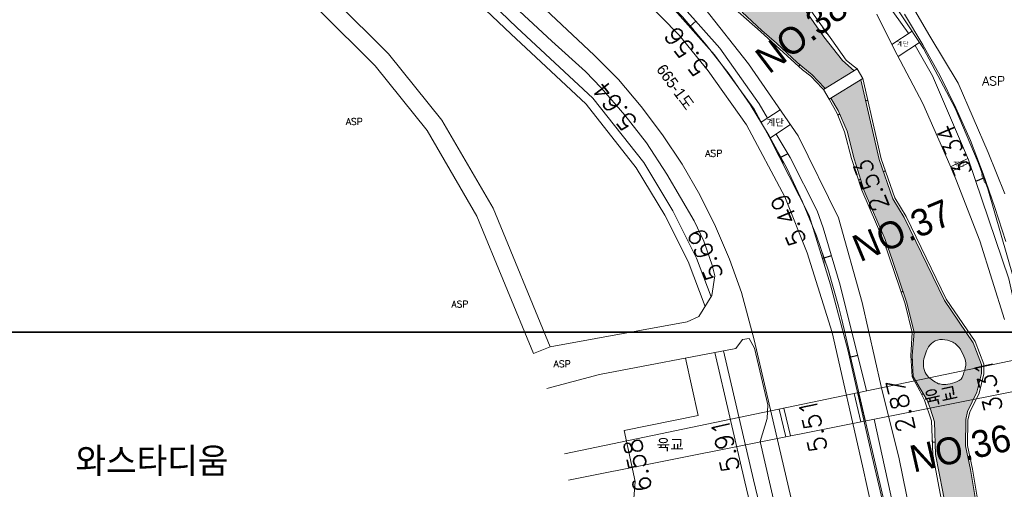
# Model space of a CAD drawing. Header units: metres. Extents: x 183400 to 184400, y 422200 to 427800.
# Tile 65 of 221: x 183878 to 184097, y 424165 to 424270. Entities that reach past the tile are written whole.
import ezdxf
from ezdxf.enums import TextEntityAlignment as Align

# ---------------------------------------------------------------- set-up
doc = ezdxf.new("R2010")
doc.units = ezdxf.units.M
for name, color, linetype in [('NR', 7, 'Continuous'), ('num', 7, 'Continuous'), ('교량명', 7, 'Continuous'), ('일람표', 7, 'Continuous'), ('하천', 140, 'Continuous'), ('횡단타점', 11, 'Continuous')]:
    doc.layers.add(name, color=color, linetype=linetype)
for name, color, linetype, lineweight in [('지번', 252, 'Continuous', 5), ('지적', 252, 'Continuous', 5), ('현황도', 7, 'Continuous', 5)]:
    doc.layers.add(name, color=color, linetype=linetype, lineweight=lineweight)
doc.styles.add('GHS', font='ROMANS', dxfattribs={"bigfont": 'GHS'})
doc.styles.add('gwang', font='romans.shx', dxfattribs={"bigfont": ' WHGTXT.SHX'})
doc.styles.get("Standard").update_dxf_attribs({"font": 'romans.shx', "bigfont": 'ghs.shx'})
doc.styles.add('UPM', font='Gulim.ttf')
doc.styles.add('돋움', font='Dotum.ttf')

msp = doc.modelspace()

# ---------------------------------------------------------------- hatches: boundary and pattern name
at = {"layer": '하천'}
h = msp.add_hatch(dxfattribs=at)
h.set_pattern_fill('MUDST', color=256, scale=0.25, style=0)
h.paths.add_polyline_path([(183989.12, 424359.27), (183986.34, 424364.55), (183979.42, 424373.38), (183978.19, 424377.43), (183976.23, 424387.12), (183970.83, 424398.49), (183961.33, 424399.14), (183961.49, 424398.66), (183961.49, 424397.94), (183961.24, 424397.59), (183959.53, 424397.46), (183955.07, 424397.99), (183951.5, 424398.78), (183951.13, 424399.16), (183949.29, 424399.23), (183949.66, 424397.99), (183950.79, 424397.79), (183951.1, 424397.92), (183952.74, 424397.32), (183957.91, 424395.18), (183962.22, 424393.33), (183967.3, 424379.06), (183966.97, 424369.28), (183967.82, 424360.24), (183969.11, 424353.62), (183971.93, 424348.54), (183973.55, 424346.6), (183977.54, 424341.7), (183979.09, 424338.69), (183981.42, 424332.72), (183984.11, 424326.67), (183985.57, 424324.43), (183989.07, 424319.61), (183992.57, 424315.87), (183996.23, 424312.12), (184001.19, 424307.15), (184005.02, 424303.3), (184010.27, 424297.76), (184014.71, 424292.99), (184018.33, 424289.17), (184023.65, 424284.05), (184028.06, 424279.61), (184033.34, 424275.89), (184038.94, 424271.22), (184043.34, 424267.12), (184046.61, 424264.27), (184051.2, 424260), (184054.48, 424257.22), (184055.76, 424255.89), (184057.37, 424254.24), (184063.83, 424258.16), (184061.24, 424260.42), (184057.09, 424265.73), (184052.63, 424272.1), (184048.85, 424277.75), (184039.77, 424283.6), (184027.4, 424294), (184014.16, 424309.64), (184000.26, 424333.59), (183997.32, 424339.08), (183991.6, 424353.67)])
edge = h.paths.add_edge_path()
edge.add_line((184065.32, 424256.13), (184058.65, 424252.08))
edge.add_line((184058.65, 424252.08), (184060.33, 424249.31))
edge.add_line((184060.33, 424249.31), (184062.27, 424244.69))
edge.add_line((184062.27, 424244.69), (184063.88, 424238.53))
edge.add_line((184063.88, 424238.53), (184066.11, 424231.4))
edge.add_line((184066.11, 424231.4), (184070.76, 424220.59))
edge.add_line((184070.76, 424220.59), (184072.35, 424215.89))
edge.add_line((184072.35, 424215.89), (184075.52, 424206.76))
edge.add_line((184075.52, 424206.76), (184077.18, 424199.94))
edge.add_line((184077.18, 424199.94), (184076.74, 424194.77))
edge.add_line((184076.74, 424194.77), (184076.99, 424190.08))
edge.add_line((184076.99, 424190.08), (184077.51, 424189.19))
edge.add_line((184077.51, 424189.19), (184080.54, 424189.83))
edge.add_spline(control_points=[(184080.54, 424189.83), (184080.4, 424189.95), (184079.86, 424190.52), (184078.95, 424192.39), (184079.53, 424194.91), (184080.53, 424197.24), (184082.41, 424198.46), (184084.72, 424198.3), (184086.95, 424197.27), (184088.02, 424195.17), (184088.92, 424193.24), (184088.58, 424192), (184088.42, 424191.47)], knot_values=[2.433633, 2.433633, 2.433633, 2.433633, 3.008943, 4.826759, 8.346104, 10.317052, 12.351437, 14.556158, 17.037793, 19.293003, 21.491179, 23.115015, 23.115015, 23.115015, 23.115015], degree=3, periodic=0)
edge.add_line((184088.42, 424191.47), (184092.2, 424192.26))
edge.add_line((184092.2, 424192.26), (184092.2, 424192.79))
edge.add_line((184092.2, 424192.79), (184090.33, 424197.63))
edge.add_line((184090.33, 424197.63), (184083.92, 424207.05))
edge.add_line((184083.92, 424207.05), (184074.95, 424225.5))
edge.add_line((184074.95, 424225.5), (184072.45, 424229.67))
edge.add_line((184072.45, 424229.67), (184069.39, 424238.42))
edge.add_line((184069.39, 424238.42), (184065.32, 424256.13))
h = msp.add_hatch(dxfattribs=at)
h.set_pattern_fill('MUDST', color=256, scale=0.25, style=0)
edge = h.paths.add_edge_path()
edge.add_line((184096.83, 424146.47), (184100.36, 424148.75))
edge.add_line((184100.36, 424148.75), (184103.81, 424149.89))
edge.add_line((184103.81, 424149.89), (184107.26, 424151.11))
edge.add_line((184107.26, 424151.11), (184109.32, 424155.5))
edge.add_line((184109.32, 424155.5), (184108.88, 424157.12))
edge.add_line((184108.88, 424157.12), (184106.21, 424158.09))
edge.add_line((184106.21, 424158.09), (184105.63, 424156.48))
edge.add_line((184105.63, 424156.48), (184104.22, 424154.68))
edge.add_line((184104.22, 424154.68), (184100.92, 424151.72))
edge.add_line((184100.92, 424151.72), (184095.45, 424148.65))
edge.add_line((184095.45, 424148.65), (184092.81, 424149.61))
edge.add_line((184092.81, 424149.61), (184092.76, 424151.19))
edge.add_line((184092.76, 424151.19), (184089.71, 424169.39))
edge.add_line((184089.71, 424169.39), (184088.6, 424174.7))
edge.add_line((184088.6, 424174.7), (184088.67, 424180.53))
edge.add_line((184088.67, 424180.53), (184089.09, 424182.35))
edge.add_line((184089.09, 424182.35), (184090.37, 424184.99))
edge.add_line((184090.37, 424184.99), (184080.77, 424183.07))
edge.add_line((184080.77, 424183.07), (184081.73, 424180.02))
edge.add_line((184081.73, 424180.02), (184081.94, 424172.75))
edge.add_line((184081.94, 424172.75), (184083.55, 424164.46))
edge.add_line((184083.55, 424164.46), (184086.05, 424151.07))
edge.add_line((184086.05, 424151.07), (184088.08, 424138.86))
edge.add_line((184088.08, 424138.86), (184089.54, 424135.2))
edge.add_line((184089.54, 424135.2), (184092.25, 424128.34))
edge.add_line((184092.25, 424128.34), (184097.09, 424119.08))
edge.add_line((184097.09, 424119.08), (184099.38, 424111))
edge.add_line((184099.38, 424111), (184099.22, 424104.24))
edge.add_line((184099.22, 424104.24), (184098.28, 424098.4))
edge.add_line((184098.28, 424098.4), (184098.44, 424093.1))
edge.add_line((184098.44, 424093.1), (184099.01, 424083.99))
edge.add_line((184099.01, 424083.99), (184099.79, 424077.19))
edge.add_line((184099.79, 424077.19), (184100.42, 424072.46))
edge.add_line((184100.42, 424072.46), (184101.75, 424067.8))
edge.add_spline(control_points=[(184101.75, 424067.8), (184102.51, 424068.55), (184104.12, 424070.11), (184107.61, 424072.61), (184109.33, 424070.81), (184110.15, 424069.57)], knot_values=[0.476961, 0.476961, 0.476961, 0.476961, 3.790157, 7.366238, 11.198567, 11.198567, 11.198567, 11.198567], degree=3, periodic=0)
edge.add_line((184110.15, 424069.57), (184111.11, 424076.26))
edge.add_line((184111.11, 424076.26), (184109.27, 424072.31))
edge.add_line((184109.27, 424072.31), (184105.77, 424072.07))
edge.add_line((184105.77, 424072.07), (184103.79, 424072.61))
edge.add_line((184103.79, 424072.61), (184101.22, 424078.56))
edge.add_line((184101.22, 424078.56), (184099.7, 424093.66))
edge.add_line((184099.7, 424093.66), (184100.63, 424101.13))
edge.add_line((184100.63, 424101.13), (184103.2, 424103.23))
edge.add_line((184103.2, 424103.23), (184105.77, 424103.7))
edge.add_line((184105.77, 424103.7), (184109.04, 424101.83))
edge.add_line((184109.04, 424101.83), (184109.26, 424101.69))
edge.add_line((184109.26, 424101.69), (184109.05, 424102.46))
edge.add_line((184109.05, 424102.46), (184103.88, 424114.69))
edge.add_line((184103.88, 424114.69), (184096.83, 424130.3))
edge.add_line((184096.83, 424130.3), (184095.08, 424134.91))
edge.add_line((184095.08, 424134.91), (184093.03, 424142.22))
edge.add_line((184093.03, 424142.22), (184093.02, 424142.78))
edge.add_line((184093.02, 424142.78), (184096.83, 424146.47))
edge = h.paths.add_edge_path()
edge.add_spline(control_points=[(184109.96, 424068.77), (184109.86, 424068.93), (184109.76, 424069.08), (184109.38, 424069.65), (184109.09, 424070.03), (184108.53, 424070.63), (184108.25, 424070.85), (184107.88, 424071.04), (184107.76, 424071.08), (184107.53, 424071.13), (184107.42, 424071.14), (184107.08, 424071.11), (184106.81, 424071.04), (184106.24, 424070.78), (184105.93, 424070.6), (184105.34, 424070.2), (184105.07, 424069.99), (184104.53, 424069.56), (184104.28, 424069.34), (184103.5, 424068.67), (184103.02, 424068.21), (184102.32, 424067.52), (184102.08, 424067.29), (184101.85, 424067.06)], knot_values=[0, 0, 0, 0, 0.477397, 0.477397, 1.839856, 1.839856, 3.202315, 3.202315, 3.829187, 3.829187, 4.456059, 4.456059, 5.561126, 5.561126, 6.666193, 6.666193, 7.6328, 7.6328, 8.599406, 8.599406, 10.657547, 10.657547, 11.686618, 11.686618, 11.686618, 11.686618], degree=3, periodic=0)
edge.add_line((184101.85, 424067.06), (184102.9, 424063.7))
edge.add_line((184102.9, 424063.7), (184103.39, 424060.28))
edge.add_line((184103.39, 424060.28), (184104.25, 424051.51))
edge.add_line((184104.25, 424051.51), (184104.25, 424047.86))
edge.add_line((184104.25, 424047.86), (184102.81, 424029.41))
edge.add_line((184102.81, 424029.41), (184101.74, 424013.41))
edge.add_line((184101.74, 424013.41), (184100.76, 423999.94))
edge.add_line((184100.76, 423999.94), (184100.52, 423993.37))
edge.add_line((184100.52, 423993.37), (184105.52, 423993.02))
edge.add_line((184105.52, 423993.02), (184106.14, 424013.84))
edge.add_line((184106.14, 424013.84), (184107.24, 424022.48))
edge.add_line((184107.24, 424022.48), (184107.12, 424033.88))
edge.add_line((184107.12, 424033.88), (184107.56, 424048.44))
edge.add_line((184107.56, 424048.44), (184109.96, 424068.77))
edge = h.paths.add_edge_path()
edge.add_line((184091.15, 424186.6), (184092.2, 424190.77))
edge.add_line((184092.2, 424190.77), (184092.2, 424192.26))
edge.add_line((184092.2, 424192.26), (184088.42, 424191.47))
edge.add_spline(control_points=[(184088.42, 424191.47), (184088.37, 424191.32), (184088.16, 424190.64), (184087.78, 424189.2), (184085.72, 424188.66), (184084.03, 424188.16), (184083, 424188.41), (184082.61, 424188.51), (184081.87, 424188.89), (184081.14, 424189.28), (184080.54, 424189.83)], knot_values=[23.115015, 23.115015, 23.115015, 23.115015, 23.547176, 25.163329, 27.305478, 29.273756, 30.4417, 30.4417, 30.4417, 32.875332, 32.875332, 32.875332, 32.875332], degree=3, periodic=0)
edge.add_line((184080.54, 424189.83), (184077.51, 424189.19))
edge.add_line((184077.51, 424189.19), (184078.33, 424187.83))
edge.add_line((184078.33, 424187.83), (184080.1, 424184.86))
edge.add_line((184080.1, 424184.86), (184080.77, 424183.07))
edge.add_line((184080.77, 424183.07), (184090.37, 424184.99))
edge.add_line((184090.37, 424184.99), (184091.15, 424186.6))
h.paths.add_polyline_path([(184088.4, 424186.82), (184096.83, 424186.82), (184096.83, 424191.27), (184088.4, 424191.27)], flags=9)

# ---------------------------------------------------------------- linework, layer by layer
at = {"layer": 'NR'}
for p, q in [((184028.64, 424269.18), (184027.29, 424267.99)), ((184056.6, 424266.43), (184057.44, 424267.03)), ((184051.82, 424259.48), (184051.53, 424259.16)), ((184066.39, 424251.49), (184066.88, 424251.6)), ((184060.68, 424248.46), (184060.21, 424248.28)), ((184049.08, 424239.7), (184047.3, 424238.79)), ((184070.34, 424235.72), (184070.81, 424235.88)), ((184065.3, 424233.98), (184064.84, 424233.83)), ((184090.9, 424233.58), (184092.72, 424234.29)), ((184058.79, 424216.96), (184056.82, 424216.36)), ((184074.73, 424209.05), (184074.32, 424208.91)), ((184064.64, 424194.76), (184062.82, 424194.35)), ((184076.79, 424193.83), (184076.52, 424193.82)), ((184079.25, 424186.28), (184078.87, 424186.08)), ((184081.86, 424175.46), (184081.25, 424175.44))]:
    msp.add_line(p, q, dxfattribs=at)
for points in [[(184028.58, 424266.52), (184026, 424269.45), (184028.66, 424266.59), (184026.08, 424269.52)], [(184028.36, 424266.93), (184026.37, 424269.18), (184028.44, 424267), (184026.45, 424269.25)], [(184028.14, 424267.34), (184026.75, 424268.91), (184028.22, 424267.41), (184026.83, 424268.98)], [(184056.66, 424268.12), (184058.22, 424265.94), (184056.6, 424268.08), (184058.16, 424265.9)], [(184056.78, 424267.83), (184057.98, 424266.15), (184056.72, 424267.79), (184057.92, 424266.11)], [(184056.9, 424267.53), (184057.74, 424266.36), (184056.84, 424267.49), (184057.68, 424266.32)], [(184051.94, 424258.8), (184051.13, 424259.53), (184051.96, 424258.82), (184051.15, 424259.56)], [(184051.87, 424258.9), (184051.24, 424259.47), (184051.89, 424258.93), (184051.26, 424259.49)], [(184051.79, 424259.01), (184051.35, 424259.41), (184051.81, 424259.03), (184051.37, 424259.43)], [(184066.73, 424252.23), (184067.02, 424250.97), (184066.7, 424252.23), (184066.99, 424250.96)], [(184066.73, 424252.08), (184066.95, 424251.11), (184066.7, 424252.07), (184066.92, 424251.1)], [(184066.73, 424251.93), (184066.89, 424251.24), (184066.7, 424251.92), (184066.85, 424251.24)], [(184060.46, 424247.67), (184059.97, 424248.88), (184060.49, 424247.68), (184060, 424248.9)], [(184060.43, 424247.82), (184060.06, 424248.76), (184060.47, 424247.84), (184060.09, 424248.77)], [(184060.41, 424247.98), (184060.15, 424248.63), (184060.44, 424247.99), (184060.18, 424248.64)], [(184048.19, 424237.06), (184046.42, 424240.53), (184048.29, 424237.1), (184046.51, 424240.58)], [(184048.08, 424237.5), (184046.71, 424240.17), (184048.17, 424237.55), (184046.81, 424240.22)], [(184047.97, 424237.95), (184047.01, 424239.82), (184048.06, 424238), (184047.11, 424239.87)], [(184070.6, 424236.5), (184071.03, 424235.27), (184070.56, 424236.48), (184070.99, 424235.26)], [(184070.61, 424236.34), (184070.94, 424235.4), (184070.58, 424236.33), (184070.91, 424235.39)], [(184070.63, 424236.19), (184070.86, 424235.53), (184070.6, 424236.18), (184070.83, 424235.52)], [(184092.02, 424236.11), (184093.43, 424232.47), (184091.92, 424236.07), (184093.33, 424232.43)], [(184092.09, 424235.65), (184093.17, 424232.85), (184091.99, 424235.61), (184093.07, 424232.81)], [(184092.15, 424235.19), (184092.91, 424233.23), (184092.05, 424235.16), (184092.81, 424233.2)], [(184065.04, 424233.22), (184064.64, 424234.43), (184065.07, 424233.23), (184064.68, 424234.44)], [(184065.02, 424233.37), (184064.72, 424234.3), (184065.06, 424233.38), (184064.75, 424234.31)], [(184065.01, 424233.52), (184064.8, 424234.17), (184065.04, 424233.53), (184064.83, 424234.18)], [(184057.4, 424214.49), (184056.25, 424218.22), (184057.5, 424214.52), (184056.35, 424218.25)], [(184057.37, 424214.95), (184056.48, 424217.82), (184057.47, 424214.99), (184056.58, 424217.85)], [(184057.33, 424215.42), (184056.72, 424217.42), (184057.43, 424215.45), (184056.82, 424217.45)], [(184074.5, 424208.38), (184074.14, 424209.44), (184074.53, 424208.39), (184074.17, 424209.45)], [(184074.49, 424208.52), (184074.21, 424209.33), (184074.51, 424208.53), (184074.24, 424209.34)], [(184074.47, 424208.65), (184074.28, 424209.22), (184074.5, 424208.66), (184074.31, 424209.23)], [(184063.25, 424192.45), (184062.39, 424196.25), (184063.36, 424192.47), (184062.49, 424196.28)], [(184063.26, 424192.91), (184062.59, 424195.84), (184063.36, 424192.93), (184062.7, 424195.86)], [(184063.26, 424193.37), (184062.79, 424195.42), (184063.36, 424193.4), (184062.9, 424195.45)], [(184076.54, 424193.48), (184076.5, 424194.16), (184076.56, 424193.48), (184076.52, 424194.16)], [(184076.56, 424193.56), (184076.53, 424194.08), (184076.58, 424193.56), (184076.54, 424194.08)], [(184076.57, 424193.64), (184076.55, 424194), (184076.59, 424193.64), (184076.57, 424194)], [(184079.14, 424185.58), (184078.61, 424186.58), (184079.16, 424185.59), (184078.63, 424186.59)], [(184079.1, 424185.71), (184078.69, 424186.48), (184079.13, 424185.72), (184078.72, 424186.49)], [(184079.07, 424185.84), (184078.78, 424186.38), (184079.1, 424185.85), (184078.81, 424186.39)], [(184081.28, 424174.64), (184081.22, 424176.24), (184081.32, 424174.64), (184081.26, 424176.24)], [(184081.31, 424174.83), (184081.27, 424176.05), (184081.36, 424174.83), (184081.31, 424176.05)], [(184081.35, 424175.01), (184081.32, 424175.87), (184081.39, 424175.01), (184081.36, 424175.87)]]:
    msp.add_solid(points, dxfattribs=at)
at = {"layer": '일람표'}
for points in [[(183700, 424200), (184300, 424200), (184300, 424600), (183700, 424600)], [(183800, 423800), (184400, 423800), (184400, 424200), (183800, 424200)]]:
    msp.add_lwpolyline(points, close=True, dxfattribs=at)
at = {"layer": '지적', "linetype": 'Continuous'}
for points in [[(183905.48, 424455.43), (183921.41, 424405.35), (183938.4, 424352.58), (183941.34, 424344.42), (183944.65, 424336.9), (183948.27, 424329.54), (183952.2, 424322.42), (183956.42, 424315.38), (183960.99, 424308.59), (183965.89, 424301.99), (183971.16, 424295.66), (183976.61, 424289.63), (183980.75, 424285.42), (184006.05, 424261.65), (184011.4, 424256.18), (184016.49, 424250.2), (184021.19, 424243.86), (184025.57, 424237.35), (184029.5, 424230.51), (184032.98, 424223.47), (184036.16, 424216.19), (184038.77, 424208.82), (184041.64, 424198.28), (184063.76, 424103.12)], [(184083.24, 424107.64), (184061.12, 424202.81), (184060.35, 424205.73), (184058.15, 424213.61), (184055.46, 424221.45), (184052.33, 424229), (184048.91, 424236.48), (184044.96, 424243.68), (184040.7, 424250.68), (184036.07, 424257.43), (184030.96, 424263.92), (184025.64, 424270.15), (184019.75, 424276.22), (183994.45, 424299.99), (183989.45, 424305.13), (183984.23, 424311.11), (183979.33, 424317.3), (183974.77, 424323.74), (183970.56, 424330.46), (183966.64, 424337.33), (183963.16, 424344.45), (183959.95, 424351.66), (183957.44, 424358.71), (183939.85, 424413.32)], [(183939.85, 424413.32), (183957.44, 424358.71), (183959.95, 424351.66), (183963.16, 424344.45), (183966.64, 424337.33), (183970.56, 424330.46), (183974.77, 424323.74), (183979.33, 424317.3), (183984.23, 424311.11), (183989.45, 424305.13), (183994.45, 424299.99), (184019.75, 424276.22), (184025.64, 424270.15), (184030.96, 424263.92), (184036.07, 424257.43), (184040.7, 424250.68), (184044.96, 424243.68), (184048.91, 424236.48), (184052.33, 424229), (184055.46, 424221.45), (184058.15, 424213.61), (184060.35, 424205.73), (184061.12, 424202.81), (184083.24, 424107.64)], [(184063.76, 424103.12), (184041.64, 424198.28), (184038.77, 424208.82), (184036.16, 424216.19), (184032.98, 424223.47), (184029.5, 424230.51), (184025.57, 424237.35), (184021.19, 424243.86), (184016.49, 424250.2), (184011.4, 424256.18), (184006.05, 424261.65), (183980.75, 424285.42)], [(184097.6, 424220.15), (184095.18, 424227.73), (184092.56, 424235.25), (184089.71, 424242.63), (184086.49, 424249.91), (184083, 424257.02), (184079.17, 424263.93), (184075.03, 424270.74)], [(184075.03, 424270.74), (184079.17, 424263.93), (184083, 424257.02), (184086.49, 424249.91), (184089.71, 424242.63), (184092.56, 424235.25), (184095.18, 424227.73), (184097.6, 424220.15)]]:
    msp.add_lwpolyline(points, dxfattribs=at)
at = {"layer": '현황도'}
for p, q in [((184013.94, 424277.36), (184024.91, 424266.05)), ((183996.59, 424264.73), (183985.61, 424275.02)), ((184072.71, 424263.12), (184068.88, 424270.77)), ((184024.91, 424266.05), (184031.35, 424258.12)), ((184072.25, 424264.04), (184076.75, 424266.96)), ((184004.08, 424257.96), (183996.59, 424264.73)), ((184073.64, 424261.36), (184078.39, 424264.45)), ((184079.15, 424250.9), (184072.71, 424263.12)), ((184064.5, 424258.57), (184063.67, 424259.25)), ((184007.59, 424254.38), (184004.08, 424257.96)), ((184031.35, 424258.12), (184039.89, 424246.14)), ((184064.5, 424258.57), (184057, 424254.02)), ((184064.5, 424258.57), (184065.77, 424256.4)), ((184065.77, 424256.4), (184058.3, 424251.87)), ((184065.32, 424256.13), (184069.39, 424238.44)), ((184065.77, 424256.4), (184069.87, 424238.56)), ((184012.81, 424248.27), (184007.59, 424254.38)), ((184057, 424254.02), (184058.3, 424251.87)), ((184085.94, 424235.34), (184079.15, 424250.9)), ((184017.64, 424242.08), (184012.81, 424248.27)), ((184043.2, 424246.68), (184047.4, 424249.47)), ((184039.89, 424246.14), (184048.45, 424230.07)), ((184045.08, 424243.13), (184049.67, 424246.18)), ((184022.17, 424235.12), (184017.64, 424242.08)), ((184089.15, 424238.65), (184085.3, 424236.79)), ((184089.5, 424237.71), (184085.7, 424235.87)), ((184028.26, 424224.77), (184022.17, 424235.12)), ((184091.85, 424220.31), (184085.94, 424235.34)), ((184048.45, 424230.07), (184053.39, 424217.65)), ((184030.39, 424220.21), (184028.26, 424224.77)), ((184032.28, 424214.91), (184030.39, 424220.21)), ((184097.29, 424202.78), (184091.85, 424220.31)), ((184053.39, 424217.65), (184058.94, 424199.92)), ((184032.88, 424212.53), (184032.28, 424214.91)), ((184032.21, 424208.13), (184032.88, 424212.53)), ((184029.34, 424203.44), (184032.21, 424208.13)), ((183996.23, 424196.73), (184026.69, 424202.25)), ((184026.69, 424202.25), (184029.34, 424203.44)), ((184058.94, 424199.92), (184065.7, 424170.23)), ((184039, 424198.37), (184037.55, 424196.33)), ((184040.49, 424198.57), (184039, 424198.37)), ((184041.72, 424196.44), (184040.49, 424198.57)), ((183992.53, 424195.21), (183996.23, 424196.73)), ((184037.55, 424196.33), (184007.24, 424190.57)), ((184044.68, 424183.78), (184041.72, 424196.44)), ((184029.12, 424181.4), (184026.35, 424194.2)), ((184007.24, 424190.57), (183995.51, 424187.43)), ((184065.35, 424180), (184063.85, 424186.34)), ((184066.33, 424180.23), (184064.82, 424186.57)), ((184044.47, 424180.79), (184044.68, 424183.78)), ((184048.68, 424176.68), (184047.2, 424182.87)), ((184049.66, 424176.87), (184048.18, 424183.08)), ((184012.7, 424178.1), (184029.12, 424181.4)), ((184042.98, 424175.62), (184044.47, 424180.79)), ((184015.14, 424166.77), (184012.7, 424178.1)), ((184053.75, 424128.82), (184042.98, 424175.62)), ((184065.7, 424170.23), (184071.99, 424142.05)), ((184014.41, 424157.9), (184015.14, 424166.77))]:
    msp.add_line(p, q, dxfattribs=at)
for points in [[(184097.35, 424230.75), (184093.65, 424239.97), (184086.99, 424255.38), (184080.72, 424265.89), (184073.7, 424277.88), (184069.09, 424284.15), (184062.05, 424293.07), (184045.54, 424310.04), (184028.34, 424326.58), (184018.86, 424336.14), (184013.12, 424343.43), (184008.58, 424350), (184003.94, 424358.87), (184000.14, 424366.9), (183997.1, 424374.82), (183993.96, 424384.39), (183990.38, 424394.43), (183988.42, 424399.13), (183986.93, 424401.04), (183985.61, 424401.62), (183982.44, 424401.98)], [(184075.74, 424138.78), (184067.84, 424172.23), (184062.43, 424196.07), (184058.62, 424210.53), (184053.87, 424225.95), (184044.93, 424243.43), (184041.63, 424249.64), (184032.82, 424261.74), (184021.62, 424274.4), (184007.54, 424287.41), (183994.77, 424299.67), (183985.56, 424309.92), (183978.85, 424317.81), (183971.46, 424328.51), (183967.78, 424335.48), (183963.96, 424342.05), (183960.66, 424350.26), (183957.11, 424360.77), (183951.84, 424377.24), (183948.29, 424387.62), (183945.53, 424396.69), (183945.26, 424398.27), (183946.67, 424400.13)], [(183950.79, 424397.79), (183956.78, 424395.15), (183961.59, 424392.94), (183966.42, 424378.9), (183966.49, 424369.38), (183967.37, 424360.28), (183968.69, 424353.39), (183971.48, 424348.4), (183977.2, 424341.36), (183983.68, 424326.64), (183988.67, 424319.46), (183994.4, 424313.29), (184005.11, 424302.59), (184016.88, 424289.77), (184027.6, 424279.5), (184034.94, 424274.07), (184043.01, 424266.88), (184052.4, 424258.38), (184054.21, 424256.94), (184056.72, 424254.3), (184057, 424254.02)], [(184063.83, 424258.16), (184061.24, 424260.42), (184057.09, 424265.73), (184052.63, 424272.1), (184048.85, 424277.75), (184039.77, 424283.6), (184027.4, 424294), (184014.16, 424309.64), (184000.26, 424333.59), (183997.32, 424339.08), (183991.6, 424353.67), (183989.12, 424359.27), (183986.34, 424364.55), (183979.42, 424373.38), (183978.19, 424377.43), (183976.23, 424387.12), (183970.83, 424398.49)], [(184063.67, 424259.25), (184062.05, 424260.51), (184058.87, 424265.04), (184053.61, 424272.38), (184049.47, 424278.67), (184042.79, 424283.19), (184034.25, 424289.68), (184025.97, 424297.83), (184017.03, 424308.95), (184012.82, 424314.81), (184007.2, 424323.64), (184001.97, 424332.3), (183996.99, 424341.24), (183991.76, 424354.95), (183987.56, 424364.1), (183980.28, 424373.49), (183978.82, 424377.99), (183977.64, 424384.94), (183976.97, 424388), (183972.33, 424398.39)], [(184111.61, 424158.85), (184107.27, 424178.75), (184103.38, 424194.18), (184099.41, 424211.74), (184093.6, 424231.89), (184091.47, 424237.75), (184086.34, 424249.85), (184079.28, 424263.08), (184070.1, 424277.05), (184064.3, 424285.42), (184056.3, 424294.96), (184045.21, 424306.49), (184033.68, 424317.52), (184026.93, 424323.46), (184020.23, 424329.88), (184013.48, 424337.14), (184007.6, 424345.81), (184000.85, 424358.06), (183994.78, 424372.04), (183993.12, 424377.12), (183987.86, 424393.36), (183983.77, 424397.62)], [(184085.49, 424120.79), (184079.29, 424145.23), (184073.85, 424171.78), (184069.86, 424187.89), (184065.61, 424206.61), (184060.41, 424225.39), (184051.38, 424243.7), (184040.34, 424259.68), (184030.65, 424272.02), (184016.81, 424285.61), (184001.54, 424302.2), (183982.64, 424321.77)], [(184030.71, 424205.67), (184026.94, 424215.68), (184021.75, 424226.04), (184015.39, 424236.57), (184004.23, 424250.73), (183987.46, 424266.35), (183976.39, 424277), (183965.43, 424288.52), (183956.65, 424299.31), (183950.18, 424307.84), (183945.72, 424312.77)], [(184032.03, 424207.84), (184028.78, 424216.48), (184023.5, 424227.01), (184017.04, 424237.71), (184005.7, 424252.09), (183988.83, 424267.8), (183977.81, 424278.41), (183966.94, 424289.84), (183958.22, 424300.55), (183951.72, 424309.12), (183948.74, 424312.39)], [(184044.6, 424247.61), (184042.75, 424250.82), (184034, 424263.17), (184026.09, 424272.05), (184020.95, 424277.56), (184011.33, 424286.05), (183997.53, 424299.64), (183987.53, 424310.22), (183985.64, 424312.15)], [(183937.7, 424298.32), (183944.39, 424284.36), (183948.27, 424273.85), (183960.26, 424261.94), (183972.15, 424247.17), (183983.54, 424227.6), (183996.23, 424196.73)], [(184053.07, 424296.42), (184057.38, 424291.64), (184062.95, 424284.62), (184075.84, 424266.58), (184075.93, 424266.42)], [(183934.57, 424295.61), (183940.71, 424282.8), (183944.83, 424271.64), (183957.28, 424259.26), (183968.85, 424244.89), (183979.94, 424225.82), (183992.53, 424195.21)], [(184057.34, 424254.27), (184055.76, 424255.89), (184054.48, 424257.22), (184051.2, 424260), (184046.61, 424264.27), (184043.34, 424267.12), (184038.94, 424271.22)], [(184077.41, 424263.81), (184081.27, 424257.04), (184089.3, 424238.3), (184098.27, 424211.83), (184104.05, 424185.82), (184110.29, 424157.86), (184115.08, 424137.05), (184119.75, 424115.49), (184122.64, 424100.47), (184123.65, 424093.4)], [(184058.3, 424251.87), (184060.08, 424248.62), (184061.7, 424244.57), (184063.29, 424238.61), (184065.58, 424231.55), (184070.45, 424220.23), (184075.22, 424206.29), (184076.75, 424199.89), (184076.47, 424194.75), (184076.75, 424190.02), (184078.43, 424186.91), (184079.54, 424184.83), (184081.07, 424180.24), (184081.35, 424172.73), (184085.39, 424151.44)], [(184077.51, 424189.19), (184076.99, 424190.08), (184076.74, 424194.77), (184077.18, 424199.94), (184075.52, 424206.76), (184072.35, 424215.89), (184070.76, 424220.59), (184066.11, 424231.4), (184063.88, 424238.53), (184062.27, 424244.69), (184060.33, 424249.31), (184058.65, 424252.08)], [(184060.75, 424210.41), (184056.93, 424223.2), (184055.6, 424227), (184049.59, 424238.84), (184046.47, 424244.05)], [(184092.81, 424149.61), (184092.76, 424151.19), (184089.71, 424169.39), (184088.6, 424174.7), (184088.67, 424180.53), (184089.09, 424182.35), (184091.15, 424186.6), (184092.2, 424190.77), (184092.2, 424192.79), (184090.33, 424197.63), (184083.92, 424207.05), (184074.95, 424225.5), (184072.45, 424229.67), (184069.4, 424238.41), (184069.39, 424238.44)], [(184093.29, 424150.02), (184093.26, 424151.24), (184090.2, 424169.49), (184089.1, 424174.75), (184089.17, 424180.47), (184089.56, 424182.19), (184091.63, 424186.42), (184092.7, 424190.71), (184092.7, 424192.88), (184090.78, 424197.87), (184084.35, 424207.3), (184075.39, 424225.73), (184072.91, 424229.89), (184069.87, 424238.56)], [(184066.6, 424186.92), (184060.75, 424210.41)], [(184140.66, 424202.36), (183999.43, 424172.91)], [(184000.32, 424167.04), (184143.17, 424195.51)], [(184032.84, 424195.44), (184039.52, 424166.65), (184048.29, 424129.96), (184049.86, 424119.86)], [(184034.8, 424195.81), (184041.47, 424167.11), (184050.26, 424130.35), (184051.94, 424119.5)], [(184080.77, 424183.07), (184080.1, 424184.86), (184078.33, 424187.83), (184077.51, 424189.19)], [(184101.75, 424067.8), (184100.42, 424072.46), (184099.79, 424077.19), (184099.01, 424083.99), (184098.44, 424093.1), (184098.28, 424098.4), (184099.22, 424104.24), (184099.38, 424111), (184097.09, 424119.08), (184092.25, 424128.34), (184089.54, 424135.2), (184088.08, 424138.86), (184086.05, 424151.07), (184083.55, 424164.46), (184081.94, 424172.75), (184081.73, 424180.02), (184080.77, 424183.07)], [(184087.98, 424091.49), (184085.4, 424107.09), (184080.41, 424128.24), (184073.75, 424155.93), (184068.29, 424180.59)]]:
    msp.add_lwpolyline(points, dxfattribs=at)
msp.add_spline([(184082.61, 424188.51), (184080.15, 424190.24), (184079.35, 424191.87), (184079.77, 424195.37), (184080.68, 424197.11), (184082.39, 424198.21), (184084.6, 424198.18), (184086.8, 424197.04), (184088.02, 424195.14), (184088.7, 424193.05), (184088.29, 424191.04), (184087.64, 424189.55), (184085.7, 424188.64), (184083.76, 424188.3), (184082.61, 424188.51)], degree=3, dxfattribs=at)

# ---------------------------------------------------------------- texts
at = {"layer": 'num', "style": '돋움'}
for s, rotation, p in [('NO.38', 37.2242, (184044.91, 424257.28)), ('NO.37', 22.5748, (184065.15, 424215.51)), ('NO.36', 12.8382, (184077.08, 424168.7))]:
    msp.add_text(s, height=6, rotation=rotation, dxfattribs=at).set_placement(p)
at = {"layer": '교량명', "style": '돋움'}
msp.add_text('육교', height=3, rotation=12.2946, dxfattribs=at).set_placement((184079.72, 424183.6))
at = {"layer": '지번', "style": 'UPM'}
msp.add_text('665-1도', height=2.5, rotation=305.9472, dxfattribs=at).set_placement((184024.11, 424254.53), align=Align.MIDDLE_CENTER)
at = {"layer": '현황도', "style": 'GHS'}
for s, height, p in [('계단', 1, (184073.37, 424263.55)), ('ASP', 2, (184092.35, 424254.9)), ('계단', 1.5, (184044.35, 424245.79)), ('계단', 1, (184085.9, 424236.81))]:
    msp.add_text(s, height=height, dxfattribs=at).set_placement(p)
at = {"layer": '현황도'}
for s, height, p in [('ASP', 1.5, (183950.76, 424246.09)), ('ASP', 1.5, (184030.72, 424239.02)), ('ASP', 1.5, (183974.26, 424205.48)), ('ASP', 1.5, (183997, 424192.17)), ('육교', 2.84, (184019.91, 424173.42)), ('와스타디움', 6.432, (183890.63, 424167.92))]:
    msp.add_text(s, height=height, dxfattribs=at).set_placement(p)
at = {"layer": '횡단타점', "color": 171, "style": 'gwang'}
for s, rotation, p in [('5.56', 127.2242, (184028.1, 424263.6)), ('5.64', 127.2242, (184012.18, 424251.5)), ('3.34', 112.5748, (184087.96, 424241.08)), ('2.53', 112.5748, (184069.49, 424233.4)), ('5.49', 112.5748, (184051.03, 424225.72)), ('5.69', 112.5748, (184032.56, 424218.04)), ('3.31', 102.8382, (184095.62, 424188.53)), ('2.87', 102.8382, (184076.12, 424184.08)), ('5.51', 102.8382, (184056.62, 424179.64)), ('5.91', 102.8382, (184037.12, 424175.19)), ('6.58', 102.8382, (184017.62, 424170.75))]:
    msp.add_text(s, height=4, rotation=rotation, dxfattribs=at).set_placement(p, align=Align.CENTER)

doc.saveas('drawing.dxf')
